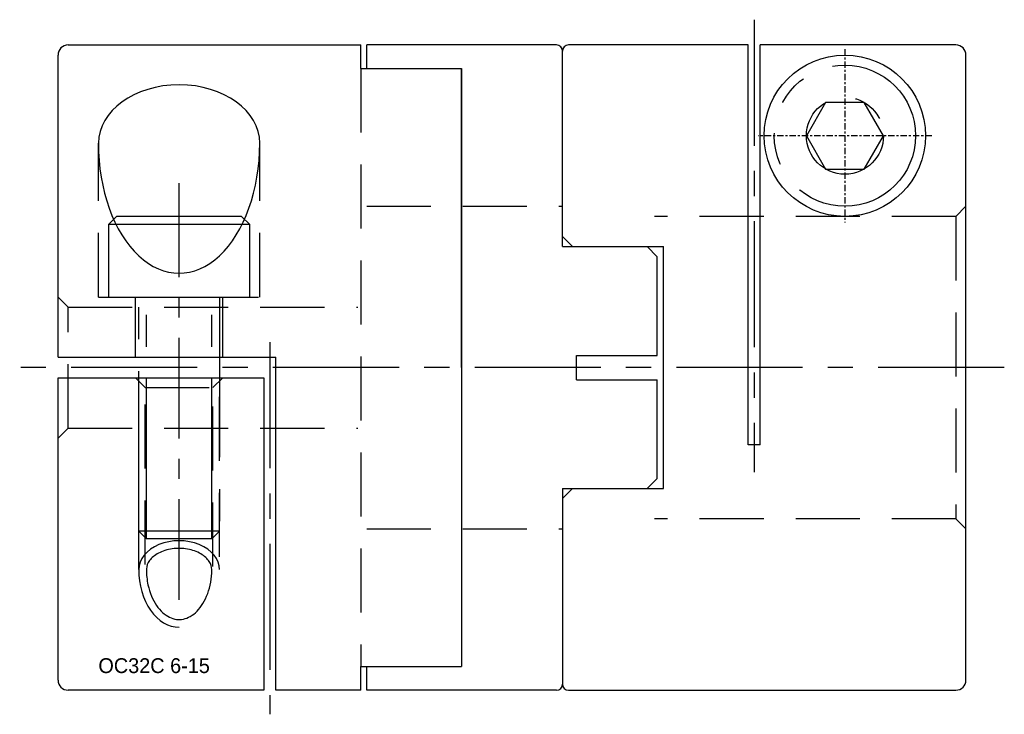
# Model space of a CAD drawing. Extents: x -81.3 to -32.5, y 267.4 to 301.8.
import ezdxf

# ---------------------------------------------------------------- set-up
doc = ezdxf.new("R2010")
doc.units = 0
doc.header["$LTSCALE"] = 5
doc.header["$MEASUREMENT"] = 0
for name, pattern in [('CENTER', [2, 1.25, -0.25, 0.25, -0.25]), ('HIDDEN', [9.525, 6.35, -3.175]), ('PHANTOM', [63.5, 31.75, -6.35, 6.35, -6.35, 6.35, -6.35])]:
    doc.linetypes.add(name, pattern=pattern)
doc.layers.get('0').update_dxf_attribs({"linetype": 'CONTINUOUS'})
for name, color, linetype in [('CENTER', 1, 'CENTER'), ('HIDDEN', 2, 'HIDDEN'), ('PHANTOM', 6, 'PHANTOM'), ('THIN', 3, 'CONTINUOUS')]:
    doc.layers.add(name, color=color, linetype=linetype)

msp = doc.modelspace()

# ---------------------------------------------------------------- linework, layer by layer
at = {"color": 1, "linetype": 'CENTER'}
for p, q in [((-44.915, 301.829), (-44.915, 279.383)), ((-68.915, 285.829), (-68.915, 267.376)), ((-32.515, 284.574), (-81.315, 284.574))]:
    msp.add_line(p, q, dxfattribs=at)
at = {"linetype": 'Continuous'}
for p, q in [((-78.915, 300.574), (-64.413, 300.574)), ((-64.413, 299.406), (-64.413, 300.574)), ((-54.713, 300.574), (-64.113, 300.574)), ((-64.113, 299.406), (-64.113, 300.574)), ((-54.413, 290.574), (-54.413, 300.274)), ((-45.215, 300.574), (-54.113, 300.574)), ((-45.215, 280.747), (-45.215, 300.574)), ((-44.615, 280.747), (-44.615, 300.574)), ((-34.915, 300.574), (-44.615, 300.574)), ((-79.415, 285.084), (-79.415, 300.074)), ((-34.415, 284.574), (-34.415, 300.074)), ((-64.413, 299.406), (-59.413, 299.406)), ((-59.413, 299.406), (-59.413, 269.741)), ((-59.413, 284.574), (-59.413, 299.406)), ((-53.913, 290.574), (-54.413, 291.074)), ((-54.413, 290.574), (-49.413, 290.574)), ((-49.713, 290.074), (-50.213, 290.574)), ((-49.413, 278.574), (-49.413, 290.574)), ((-49.713, 285.174), (-49.713, 290.074)), ((-79.415, 285.084), (-68.615, 285.084)), ((-68.615, 268.574), (-68.615, 285.084)), ((-53.713, 285.174), (-49.713, 285.174)), ((-53.713, 283.974), (-53.713, 285.174)), ((-34.415, 269.074), (-34.415, 284.574)), ((-79.415, 284.064), (-69.215, 284.064)), ((-79.415, 269.074), (-79.415, 284.064)), ((-69.215, 284.064), (-69.215, 268.574)), ((-53.713, 283.974), (-49.713, 283.974)), ((-49.713, 279.074), (-49.713, 283.974)), ((-44.615, 280.747), (-45.215, 280.747)), ((-49.713, 279.074), (-50.213, 278.574)), ((-54.413, 278.574), (-54.413, 268.874)), ((-54.413, 278.574), (-49.413, 278.574)), ((-53.913, 278.574), (-54.413, 278.074)), ((-59.413, 278.074), (-59.413, 269.741)), ((-64.413, 268.574), (-64.413, 269.741)), ((-64.413, 269.741), (-59.413, 269.741)), ((-64.113, 268.574), (-64.113, 269.741)), ((-69.215, 268.574), (-78.915, 268.574)), ((-64.413, 268.574), (-68.615, 268.574)), ((-54.713, 268.574), (-64.113, 268.574)), ((-54.113, 268.574), (-34.915, 268.574))]:
    msp.add_line(p, q, dxfattribs=at)
at = {"color": 1, "linetype": 'CENTER', "ltscale": 0.8}
msp.add_line((-73.415, 273.055), (-73.415, 293.718), dxfattribs=at)
at = {"ltscale": 0.1}
msp.add_circle((-40.415, 296.074), 4, dxfattribs=at)
at = {"linetype": 'Continuous'}
for centre, radius, start, end in [((-78.915, 300.074), 0.5, 90, 180), ((-54.713, 300.274), 0.3, 0, 90), ((-54.113, 300.274), 0.3, 90, 180), ((-34.915, 300.074), 0.5, 0, 90), ((-78.915, 269.074), 0.5, 180, 270), ((-34.915, 269.074), 0.5, 270, 0), ((-54.713, 268.874), 0.3, 270, 0), ((-54.113, 268.874), 0.3, 180, 270)]:
    msp.add_arc(centre, radius, start, end, dxfattribs=at)
for major_axis, ratio, start_param, end_param in [((-4, 0), 0.725259, 3.141593, 6.283185), ((0, -6.443), 0.620782, 4.712389, 7.853982)]:
    msp.add_ellipse((-73.415, 295.698), major_axis=major_axis, ratio=ratio, start_param=start_param, end_param=end_param, dxfattribs=at)
at = {"ltscale": 0.1}
for points, knots in [([(-71.794, 274.557), (-71.794, 274.689), (-71.834, 274.824), (-72.013, 275.094), (-72.154, 275.227), (-72.524, 275.444), (-72.752, 275.527), (-73.244, 275.614), (-73.506, 275.619), (-74.004, 275.547), (-74.238, 275.471), (-74.626, 275.265), (-74.777, 275.135), (-74.977, 274.867), (-75.026, 274.731), (-75.036, 274.585), (-75.036, 274.571), (-75.036, 274.557)], [0, 0, 0, 0, 0.442228, 0.442228, 0.884456, 0.884456, 1.326684, 1.326684, 1.768912, 1.768912, 2.21114, 2.21114, 2.653368, 2.653368, 3.095595, 3.095595, 3.141593, 3.141593, 3.141593, 3.141593]), ([(-75.036, 274.557), (-75.036, 274.298), (-75.009, 274.04), (-74.872, 273.407), (-74.724, 273.054), (-74.347, 272.501), (-74.121, 272.302), (-73.663, 272.081), (-73.433, 272.052), (-72.973, 272.148), (-72.739, 272.278), (-72.314, 272.709), (-72.127, 273.011), (-71.868, 273.721), (-71.796, 274.128), (-71.794, 274.543), (-71.794, 274.55), (-71.794, 274.557)], [1.570796, 1.570796, 1.570796, 1.570796, 1.869927, 1.869927, 2.342335, 2.342335, 2.814744, 2.814744, 3.287152, 3.287152, 3.759561, 3.759561, 4.23197, 4.23197, 4.704378, 4.704378, 4.712389, 4.712389, 4.712389, 4.712389])]:
    msp.add_open_spline(points, degree=3, knots=knots, dxfattribs=at)
at = {"layer": 'CENTER', "ltscale": 0.05}
for p, q in [((-40.415, 300.374), (-40.415, 291.774)), ((-36.115, 296.074), (-44.715, 296.074))]:
    msp.add_line(p, q, dxfattribs=at)
at = {"layer": 'HIDDEN', "ltscale": 0.1}
for p, q in [((-64.413, 299.406), (-64.413, 269.741)), ((-77.415, 288.074), (-77.415, 295.698)), ((-69.415, 288.074), (-69.415, 295.698)), ((-64.113, 292.574), (-54.413, 292.574)), ((-34.915, 292.074), (-49.855, 292.074)), ((-77.415, 288.074), (-69.415, 288.074)), ((-75.575, 285.084), (-75.575, 288.074)), ((-71.255, 285.084), (-71.255, 288.074)), ((-78.915, 287.574), (-64.555, 287.574)), ((-75.095, 283.584), (-75.575, 284.064)), ((-71.735, 283.584), (-71.255, 284.064)), ((-75.415, 274.561), (-75.415, 283.904)), ((-75.095, 274.803), (-75.095, 283.584)), ((-75.095, 283.584), (-71.735, 283.584)), ((-71.735, 274.705), (-71.735, 283.584)), ((-71.415, 275.188), (-71.415, 283.904)), ((-78.915, 281.574), (-64.555, 281.574)), ((-34.915, 277.074), (-49.855, 277.074)), ((-64.113, 276.574), (-54.413, 276.574))]:
    msp.add_line(p, q, dxfattribs=at)
for points in [[(-34.415, 292.574), (-34.915, 292.074), (-34.915, 277.074), (-34.415, 276.574)], [(-79.415, 281.074), (-78.915, 281.574), (-78.915, 287.574), (-79.415, 288.074)]]:
    msp.add_lwpolyline(points, dxfattribs=at)
at = {"layer": 'PHANTOM', "ltscale": 0.05}
for p, q in [((-69.915, 291.674), (-76.915, 291.674)), ((-75.036, 276.074), (-75.036, 288.074)), ((-71.794, 276.074), (-71.794, 288.074)), ((-71.415, 276.453), (-75.415, 276.453))]:
    msp.add_line(p, q, dxfattribs=at)
for points in [[(-38.505, 296.074), (-39.46, 297.728), (-41.37, 297.728), (-42.325, 296.074), (-41.37, 294.42), (-39.46, 294.42)], [(-69.915, 288.074), (-69.915, 291.674), (-70.315, 292.074), (-76.515, 292.074), (-76.915, 291.674), (-76.915, 288.074)]]:
    msp.add_lwpolyline(points, close=True, dxfattribs=at)
msp.add_lwpolyline([(-71.415, 288.074), (-71.415, 276.453), (-71.794, 276.074), (-75.036, 276.074), (-75.415, 276.453), (-75.415, 288.074)], dxfattribs=at)
for radius in [3.5, 1.91]:
    msp.add_circle((-40.415, 296.074), radius, dxfattribs=at)
at = {"layer": 'THIN', "ltscale": 0.1}
for major_axis, ratio, start_param in [((2, 0), 0.714435, 0), ((0, 2.858), 0.699854, 1.570796)]:
    msp.add_ellipse((-73.415, 274.557), major_axis=major_axis, ratio=ratio, start_param=start_param, end_param=3.141593, dxfattribs=at)

# ---------------------------------------------------------------- texts
msp.add_text('OC32C 6-15', height=0.736).set_placement((-77.415, 269.422))

doc.saveas('drawing.dxf')
